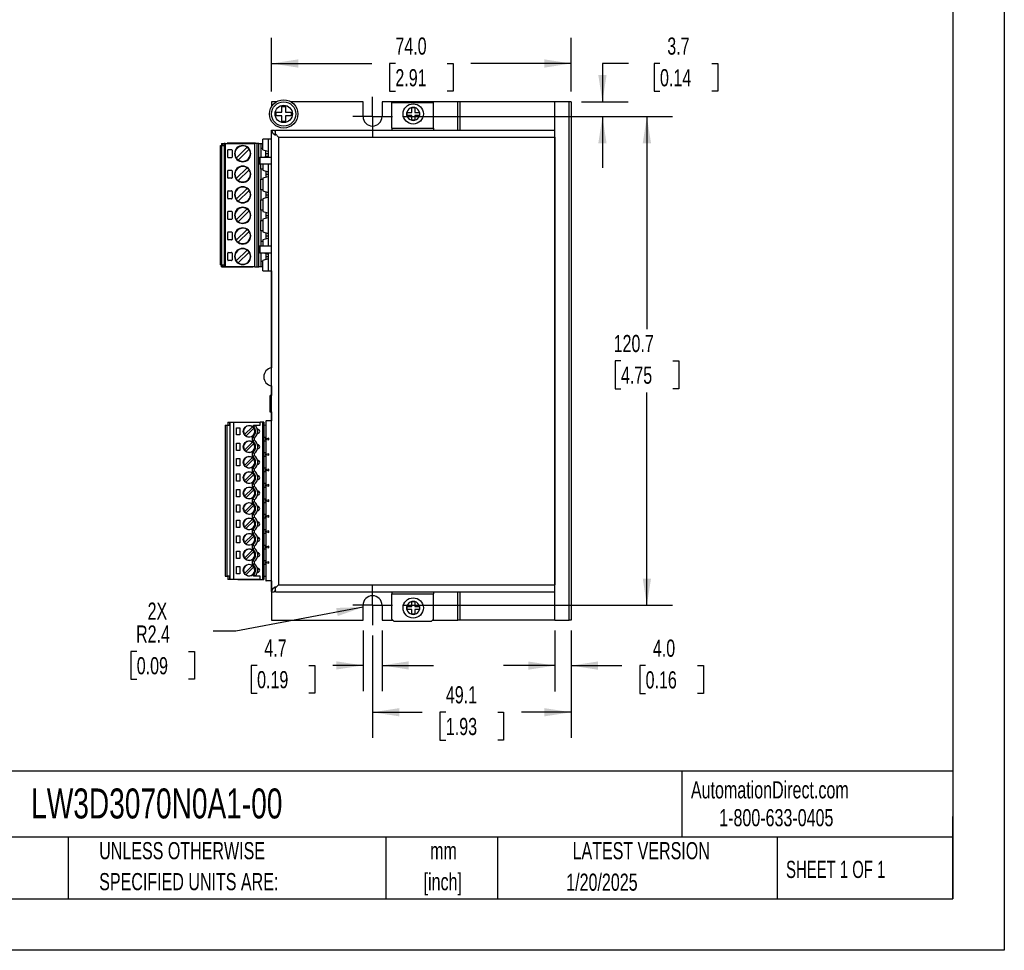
# Model space of a CAD drawing. Header units: millimetres. Extents: x 0 to 559, y 0 to 432.
# Tile 10 of 18: x 316 to 559, y 0 to 230. Entities that reach past the tile are written whole.
import ezdxf

# ---------------------------------------------------------------- set-up
doc = ezdxf.new("R2010")
doc.units = ezdxf.units.MM
doc.header["$LTSCALE"] = 2
doc.linetypes.add('CENTERX2', pattern=[20.32, 12.7, -2.54, 2.54, -2.54])
doc.layers.add('CENTER', color=40, linetype='CENTERX2')
doc.layers.add('DIMENSIONS', color=140, linetype='Continuous', lineweight=25)
doc.layers.add('TEXT', color=140, linetype='Continuous', lineweight=25)
doc.styles.add('SLDTEXTSTYLE0', font='TXT', dxfattribs={"width": 0.7})
doc.styles.add('SLDTEXTSTYLE1', font='TXT', dxfattribs={"width": 0.65})
doc.dimstyles.new('SLDDIMSTYLE0', dxfattribs={"dimtxt": 4.316016, "dimasz": 6.604, "dimexe": 0, "dimexo": 0.0625, "dimgap": 1.079004, "dimtad": 0, "dimtih": 1, "dimtoh": 1, "dimrnd": 1e-09, "dimzin": 4, "dimdsep": 46, "dimtxsty": 'SLDTEXTSTYLE0', "dimsah": 1, "dimcen": 0.09, "dimadec": 0, "dimazin": 1, "dimtfac": 1, "dimtmove": 0, "dimatfit": 0, "dimfxl": 0, "dimfrac": 2, "dimtolj": 1, "dimtzin": 12, "dimarcsym": 0})
doc.dimstyles.new('SLDDIMSTYLE1', dxfattribs={"dimtxt": 4.316016, "dimasz": 6.604, "dimexe": 0, "dimexo": 0.0625, "dimgap": 1.079004, "dimtad": 0, "dimtih": 1, "dimtoh": 1, "dimrnd": 1e-09, "dimzin": 12, "dimdsep": 46, "dimtxsty": 'SLDTEXTSTYLE0', "dimsah": 1, "dimcen": 0.09, "dimadec": 0, "dimazin": 3, "dimtfac": 1, "dimtmove": 0, "dimatfit": 0, "dimfxl": 0, "dimfrac": 2, "dimtolj": 1, "dimtzin": 12, "dimarcsym": 0})
doc.dimstyles.new('SLDDIMSTYLE2', dxfattribs={"dimtxt": 4.316016, "dimasz": 6.604, "dimexe": 0, "dimexo": 0.0625, "dimgap": 1.079004, "dimtad": 0, "dimtih": 1, "dimtoh": 1, "dimrnd": 1e-09, "dimzin": 12, "dimdsep": 46, "dimtxsty": 'SLDTEXTSTYLE0', "dimsah": 1, "dimcen": 0.09, "dimadec": 0, "dimazin": 3, "dimtfac": 1, "dimtofl": 0, "dimtmove": 0, "dimatfit": 3, "dimfxl": 0, "dimfrac": 2, "dimtolj": 1, "dimtzin": 12, "dimarcsym": 0})
doc.dimstyles.new('SLDDIMSTYLE3', dxfattribs={"dimtxt": 4.316016, "dimasz": 6.604, "dimexe": 0, "dimexo": 0.0625, "dimgap": 1.079004, "dimtad": 0, "dimtih": 1, "dimtoh": 1, "dimrnd": 1e-09, "dimzin": 12, "dimdsep": 46, "dimtxsty": 'SLDTEXTSTYLE0', "dimsah": 1, "dimcen": 0, "dimadec": 0, "dimazin": 3, "dimtfac": 1, "dimtofl": 0, "dimtmove": 0, "dimatfit": 3, "dimfxl": 0, "dimfrac": 2, "dimtolj": 1, "dimtzin": 12, "dimarcsym": 0})
doc.dimstyles.new('SLDDIMSTYLE4', dxfattribs={"dimtxt": 4.316016, "dimasz": 6.604, "dimexe": 0, "dimexo": 0.0625, "dimgap": 1.079004, "dimtad": 0, "dimtih": 1, "dimtoh": 1, "dimrnd": 1e-09, "dimzin": 4, "dimdsep": 46, "dimtxsty": 'SLDTEXTSTYLE0', "dimsah": 1, "dimcen": 0.09, "dimadec": 0, "dimazin": 1, "dimtfac": 1, "dimtofl": 0, "dimtmove": 0, "dimatfit": 3, "dimfxl": 0, "dimfrac": 2, "dimtolj": 1, "dimtzin": 12, "dimarcsym": 0})

# ---------------------------------------------------------------- blocks, each defined once
blk = doc.blocks.new('SW_NOTE_0_1')
at = {"layer": 'TEXT', "color": 0, "linetype": 'CENTERX2', "lineweight": 18, "char_height": 4.233, "attachment_point": 2, "style": 'SLDTEXTSTYLE0'}
for s, insert in [('mm', (5.69, 5.46)), ('[inch]', (5.52, -2.19))]:
    blk.add_mtext(s, dxfattribs=dict(at, insert=insert))
blk = doc.blocks.new('SW_NOTE_0_2')
at = {"layer": 'TEXT', "color": 0, "linetype": 'CENTERX2', "lineweight": 18, "char_height": 4.2333, "attachment_point": 1, "style": 'SLDTEXTSTYLE0'}
for s, insert in [('UNLESS OTHERWISE', (0, 5.46)), ('SPECIFIED UNITS ARE:', (0, -2.19))]:
    blk.add_mtext(s, dxfattribs=dict(at, insert=insert))
blk = doc.blocks.new('_D_8')
at = {"layer": 'DIMENSIONS'}
for p, q in [((400.43, 84.77), (368.97, 78.86)), ((368.97, 78.86), (363.38, 78.86)), ((344.49, 73.81), (343.04, 73.81)), ((343.04, 73.81), (343.04, 66.95)), ((357.31, 73.81), (358.76, 73.81)), ((358.76, 73.81), (358.76, 66.95)), ((343.04, 66.95), (344.49, 66.95)), ((358.76, 66.95), (357.31, 66.95))]:
    blk.add_line(p, q, dxfattribs=at)
blk.add_solid([(400.43, 84.77), (393.75, 84.55), (394.13, 82.55)], dxfattribs=at)
at = {"layer": 'DIMENSIONS', "char_height": 4.233, "attachment_point": 1, "style": 'SLDTEXTSTYLE0'}
for s, insert in [('2X', (347.17, 85.88)), ('R2.4', (344.32, 80.23)), ('0.09', (344.49, 72.4))]:
    blk.add_mtext(s, dxfattribs=dict(at, insert=insert))
blk = doc.blocks.new('_D_9')
at = {"layer": 'DIMENSIONS'}
for p, q in [((451.79, 79.02), (451.79, 52.44)), ((402.74, 77.78), (402.74, 52.44)), ((402.74, 58.79), (415, 58.79)), ((420.85, 58.79), (419.4, 58.79)), ((419.4, 58.79), (419.4, 51.93)), ((433.68, 58.79), (435.13, 58.79)), ((435.13, 58.79), (435.13, 51.93)), ((451.79, 58.79), (439.53, 58.79)), ((419.4, 51.93), (420.85, 51.93)), ((435.13, 51.93), (433.68, 51.93))]:
    blk.add_line(p, q, dxfattribs=at)
for points in [[(402.74, 58.79), (409.35, 57.78), (409.35, 59.81)], [(451.79, 58.79), (445.19, 59.81), (445.19, 57.78)]]:
    blk.add_solid(points, dxfattribs=at)
at = {"layer": 'DIMENSIONS', "char_height": 4.233, "attachment_point": 1, "style": 'SLDTEXTSTYLE0'}
for s, insert in [('49.1', (420.85, 65.22)), ('1.93', (420.85, 57.39))]:
    blk.add_mtext(s, dxfattribs=dict(at, insert=insert))
blk = doc.blocks.new('_D_10')
at = {"layer": 'DIMENSIONS'}
for p, q in [((465.97, 219.01), (459.53, 219.01)), ((459.53, 219.01), (459.53, 209.56)), ((473.75, 219.01), (472.3, 219.01)), ((472.3, 219.01), (472.3, 212.15)), ((486.58, 219.01), (488.03, 219.01)), ((488.03, 219.01), (488.03, 212.15)), ((472.3, 212.15), (473.75, 212.15)), ((488.03, 212.15), (486.58, 212.15)), ((454.33, 209.56), (465.88, 209.56)), ((410.17, 205.91), (465.88, 205.91)), ((459.53, 205.91), (459.53, 193.21))]:
    blk.add_line(p, q, dxfattribs=at)
for points in [[(459.53, 209.56), (460.55, 216.16), (458.51, 216.16)], [(459.53, 205.91), (458.51, 199.3), (460.55, 199.3)]]:
    blk.add_solid(points, dxfattribs=at)
at = {"layer": 'DIMENSIONS', "char_height": 4.233, "attachment_point": 1, "style": 'SLDTEXTSTYLE0'}
for s, insert in [('3.7', (475.55, 225.43)), ('0.14', (473.75, 217.61))]:
    blk.add_mtext(s, dxfattribs=dict(at, insert=insert))
blk = doc.blocks.new('_D_11')
at = {"layer": 'DIMENSIONS'}
for p, q in [((377.79, 212.1), (377.79, 225.36)), ((451.79, 212.1), (451.79, 225.36)), ((377.79, 219.01), (402.53, 219.01)), ((408.38, 219.01), (406.93, 219.01)), ((406.93, 219.01), (406.93, 212.15)), ((421.2, 219.01), (422.65, 219.01)), ((422.65, 219.01), (422.65, 212.15)), ((451.79, 219.01), (427.05, 219.01)), ((406.93, 212.15), (408.38, 212.15)), ((422.65, 212.15), (421.2, 212.15))]:
    blk.add_line(p, q, dxfattribs=at)
for points in [[(377.79, 219.01), (384.4, 217.99), (384.4, 220.03)], [(451.79, 219.01), (445.19, 220.03), (445.19, 217.99)]]:
    blk.add_solid(points, dxfattribs=at)
at = {"layer": 'DIMENSIONS', "char_height": 4.233, "attachment_point": 1, "style": 'SLDTEXTSTYLE0'}
for s, insert in [('74.0', (408.38, 225.43)), ('2.91', (408.38, 217.61))]:
    blk.add_mtext(s, dxfattribs=dict(at, insert=insert))
blk = doc.blocks.new('_D_12')
at = {"layer": 'DIMENSIONS'}
for p, q in [((410.17, 205.91), (476.86, 205.91)), ((470.51, 205.91), (470.51, 153.38)), ((464.1, 145.56), (462.65, 145.56)), ((462.65, 145.56), (462.65, 138.7)), ((476.92, 145.56), (478.37, 145.56)), ((478.37, 145.56), (478.37, 138.7)), ((462.65, 138.7), (464.1, 138.7)), ((478.37, 138.7), (476.92, 138.7)), ((470.51, 85.21), (470.51, 137.73)), ((410.17, 85.21), (476.86, 85.21))]:
    blk.add_line(p, q, dxfattribs=at)
for points in [[(470.51, 205.91), (469.49, 199.3), (471.53, 199.3)], [(470.51, 85.21), (471.53, 91.81), (469.49, 91.81)]]:
    blk.add_solid(points, dxfattribs=at)
at = {"layer": 'DIMENSIONS', "char_height": 4.233, "attachment_point": 1, "style": 'SLDTEXTSTYLE0'}
for s, insert in [('120.7', (462.3, 151.98)), ('4.75', (464.1, 144.15))]:
    blk.add_mtext(s, dxfattribs=dict(at, insert=insert))
blk = doc.blocks.new('_D_13')
at = {"layer": 'DIMENSIONS'}
for p, q in [((400.39, 79.02), (400.39, 64.01)), ((405.09, 79.02), (405.09, 64.01)), ((374.22, 70.36), (372.77, 70.36)), ((372.77, 70.36), (372.77, 63.5)), ((387.04, 70.36), (388.49, 70.36)), ((388.49, 70.36), (388.49, 63.5)), ((400.39, 70.36), (392.89, 70.36)), ((405.09, 70.36), (417.79, 70.36)), ((372.77, 63.5), (374.22, 63.5)), ((388.49, 63.5), (387.04, 63.5))]:
    blk.add_line(p, q, dxfattribs=at)
for points in [[(400.39, 70.36), (393.79, 71.37), (393.79, 69.34)], [(405.09, 70.36), (411.7, 69.34), (411.7, 71.37)]]:
    blk.add_solid(points, dxfattribs=at)
at = {"layer": 'DIMENSIONS', "char_height": 4.233, "attachment_point": 1, "style": 'SLDTEXTSTYLE0'}
for s, insert in [('4.7', (376.01, 76.78)), ('0.19', (374.22, 68.96))]:
    blk.add_mtext(s, dxfattribs=dict(at, insert=insert))
blk = doc.blocks.new('_D_14')
at = {"layer": 'DIMENSIONS'}
for p, q in [((447.79, 79.02), (447.79, 63.96)), ((451.79, 79.02), (451.79, 63.96)), ((447.79, 70.31), (435.09, 70.31)), ((451.79, 70.31), (464.34, 70.31)), ((470.19, 70.31), (468.74, 70.31)), ((468.74, 70.31), (468.74, 63.45)), ((483.02, 70.31), (484.47, 70.31)), ((484.47, 70.31), (484.47, 63.45)), ((468.74, 63.45), (470.19, 63.45)), ((484.47, 63.45), (483.02, 63.45))]:
    blk.add_line(p, q, dxfattribs=at)
for points in [[(447.79, 70.31), (441.19, 71.33), (441.19, 69.3)], [(451.79, 70.31), (458.4, 69.3), (458.4, 71.33)]]:
    blk.add_solid(points, dxfattribs=at)
at = {"layer": 'DIMENSIONS', "char_height": 4.233, "attachment_point": 1, "style": 'SLDTEXTSTYLE0'}
for s, insert in [('4.0', (471.99, 76.74)), ('0.16', (470.19, 68.91))]:
    blk.add_mtext(s, dxfattribs=dict(at, insert=insert))
blk = doc.blocks.new('SW_CENTERMARKSYMBOL_2')
at = {"layer": 'CENTER', "color": 0}
for p, q in [((0, 2.54), (0, 4.89)), ((0, 0), (0, 2.54)), ((-2.54, 0), (-4.89, 0)), ((0, 0), (-2.54, 0)), ((0, 0), (0, -2.54)), ((0, 0), (2.54, 0)), ((2.54, 0), (4.89, 0)), ((0, -2.54), (0, -4.89))]:
    blk.add_line(p, q, dxfattribs=at)
blk = doc.blocks.new('SW_CENTERMARKSYMBOL_3')
at = {"layer": 'CENTER', "color": 0}
for p, q in [((0, 2.54), (0, 4.89)), ((0, 0), (0, 2.54)), ((-2.54, 0), (-4.89, 0)), ((0, 0), (-2.54, 0)), ((0, 0), (0, -2.54)), ((0, 0), (2.54, 0)), ((2.54, 0), (4.89, 0)), ((0, -2.54), (0, -4.89))]:
    blk.add_line(p, q, dxfattribs=at)

msp = doc.modelspace()

# ---------------------------------------------------------------- linework, layer by layer
at = {"color": 7, "linetype": 'Continuous'}
for p, q in [((558.805, 431.805), (558.805, 0.005)), ((558.805, 0.005), (0.005, 0.005))]:
    msp.add_line(p, q, dxfattribs=at)
for p, q in [((377.791, 209.555), (377.791, 208.358)), ((378.988, 209.555), (377.791, 209.555)), ((400.391, 209.555), (382.594, 209.555)), ((400.391, 205.905), (400.391, 209.555)), ((405.091, 209.555), (405.091, 205.905)), ((423.791, 209.555), (405.091, 209.555)), ((407.491, 209.355), (417.79, 209.355)), ((407.491, 203.055), (407.491, 209.355)), ((417.79, 203.055), (417.79, 209.355)), ((423.791, 202.555), (423.791, 209.555)), ((424.291, 209.555), (423.791, 209.555)), ((424.291, 209.555), (424.291, 202.555)), ((447.791, 209.555), (424.291, 209.555)), ((447.791, 81.555), (447.791, 209.555)), ((451.291, 209.555), (447.791, 209.555)), ((451.291, 81.555), (451.291, 209.555)), ((451.791, 209.555), (451.291, 209.555)), ((451.791, 209.555), (451.791, 81.555)), ((378.916, 207.006), (380.341, 207.006)), ((378.916, 206.105), (378.916, 207.006)), ((380.341, 208.43), (380.791, 208.43)), ((380.341, 207.006), (380.341, 208.43)), ((380.791, 208.43), (381.241, 208.43)), ((381.241, 208.43), (381.241, 207.006)), ((381.241, 207.006), (382.666, 207.006)), ((382.666, 207.006), (382.666, 206.105)), ((411.229, 206.925), (411.229, 206.931)), ((411.229, 206.931), (411.23, 206.931)), ((411.229, 206.186), (411.229, 206.925)), ((411.23, 206.931), (412.416, 206.931)), ((412.416, 208.118), (412.422, 208.118)), ((412.416, 208.117), (412.416, 208.118)), ((412.416, 206.931), (412.416, 208.117)), ((412.422, 208.118), (413.16, 208.118)), ((413.16, 208.118), (413.166, 208.118)), ((413.166, 208.118), (413.166, 208.117)), ((413.166, 208.117), (413.166, 206.931)), ((413.166, 206.931), (414.352, 206.931)), ((414.352, 206.931), (414.354, 206.931)), ((414.354, 206.931), (414.354, 206.925)), ((414.354, 206.925), (414.354, 206.186)), ((380.341, 206.105), (378.916, 206.105)), ((380.341, 204.68), (380.341, 206.105)), ((380.791, 204.68), (380.341, 204.68)), ((381.241, 204.68), (380.791, 204.68)), ((382.666, 206.105), (381.241, 206.105)), ((381.241, 206.105), (381.241, 204.68)), ((411.229, 206.183), (411.229, 206.186)), ((411.229, 206.18), (411.229, 206.183)), ((411.23, 206.18), (411.229, 206.18)), ((412.416, 206.18), (411.23, 206.18)), ((412.416, 204.994), (412.416, 206.18)), ((412.416, 204.993), (412.416, 204.994)), ((412.418, 204.993), (412.416, 204.993)), ((412.422, 204.993), (412.418, 204.993)), ((413.16, 204.993), (412.422, 204.993)), ((413.166, 204.993), (413.16, 204.993)), ((414.352, 206.18), (413.166, 206.18)), ((413.166, 206.18), (413.166, 204.994)), ((413.166, 204.994), (413.166, 204.993)), ((414.354, 206.18), (414.352, 206.18)), ((414.354, 206.186), (414.354, 206.18)), ((377.792, 202.555), (378.491, 202.555)), ((377.792, 202.555), (377.792, 202.528)), ((377.792, 88.583), (377.792, 202.528)), ((378.741, 202.555), (447.791, 202.555)), ((378.741, 201.605), (378.741, 202.555)), ((407.491, 203.055), (407.491, 202.555)), ((407.491, 203.055), (417.79, 203.055)), ((417.79, 203.055), (417.79, 202.555)), ((447.791, 200.855), (447.791, 202.555)), ((375.641, 197.72), (375.641, 200.285)), ((377.015, 200.285), (375.641, 200.285)), ((377.015, 195.8), (377.015, 200.285)), ((377.792, 200.285), (377.015, 200.285)), ((379.491, 200.855), (378.741, 201.605)), ((378.741, 201.605), (378.741, 201.35)), ((379.491, 200.855), (447.791, 200.855)), ((379.491, 200.855), (379.491, 90.255)), ((447.791, 200.855), (447.791, 90.255)), ((365.163, 169.295), (365.163, 198.795)), ((365.163, 198.795), (365.363, 198.795)), ((365.363, 169.295), (365.363, 198.795)), ((365.463, 198.795), (365.363, 198.795)), ((365.393, 199.285), (365.393, 198.795)), ((365.393, 199.285), (365.591, 199.285)), ((365.463, 198.795), (365.463, 169.295)), ((365.463, 198.795), (366.093, 198.795)), ((365.591, 199.285), (365.593, 199.285)), ((365.593, 199.285), (365.593, 198.795)), ((365.593, 199.285), (365.663, 199.285)), ((365.663, 199.285), (365.663, 198.795)), ((365.663, 199.285), (366.093, 199.285)), ((366.093, 199.285), (366.093, 168.805)), ((366.117, 199.285), (366.093, 199.285)), ((366.117, 199.285), (366.117, 168.805)), ((366.317, 199.285), (366.117, 199.285)), ((366.317, 199.285), (366.317, 168.805)), ((366.317, 199.285), (373.641, 199.285)), ((366.868, 199.285), (366.868, 199.315)), ((367.368, 199.315), (366.868, 199.315)), ((366.963, 195.895), (366.963, 197.595)), ((367.113, 197.745), (367.913, 197.745)), ((367.368, 199.285), (367.368, 199.315)), ((373.353, 199.315), (367.368, 199.315)), ((368.063, 197.596), (368.063, 195.895)), ((371.744, 198.321), (369.088, 195.665)), ((369.583, 195.17), (372.239, 197.826)), ((373.353, 199.285), (373.353, 199.315)), ((373.853, 199.315), (373.353, 199.315)), ((373.641, 168.805), (373.641, 199.285)), ((374.24, 199.285), (373.641, 199.285)), ((373.853, 199.285), (373.853, 199.315)), ((374.24, 168.805), (374.24, 199.285)), ((374.263, 199.285), (374.24, 199.285)), ((374.263, 198.71), (374.263, 199.285)), ((374.633, 199.285), (374.263, 199.285)), ((374.263, 169.38), (374.263, 198.71)), ((374.633, 195.8), (374.633, 199.285)), ((374.633, 199.285), (375.133, 199.285)), ((375.133, 199.285), (375.133, 198)), ((375.133, 199.285), (375.641, 199.285)), ((375.133, 198), (375.133, 195.8)), ((375.641, 198), (375.133, 198)), ((375.641, 197.72), (376.941, 197.35)), ((376.382, 195.981), (376.382, 197.51)), ((376.941, 197.35), (376.941, 196.14)), ((367.913, 195.745), (367.113, 195.745)), ((374.633, 194.975), (374.633, 195.021)), ((374.633, 194.93), (374.633, 194.975)), ((374.633, 194.2), (374.633, 194.93)), ((374.634, 195.8), (374.634, 195.021)), ((374.635, 195.8), (374.634, 195.8)), ((374.635, 195.021), (374.635, 195.8)), ((374.635, 195.8), (374.864, 195.8)), ((374.635, 194.2), (374.635, 195.8)), ((374.635, 194.975), (374.635, 195.021)), ((374.635, 194.93), (374.635, 194.975)), ((374.635, 194.2), (374.635, 194.93)), ((374.864, 195.8), (374.868, 195.8)), ((374.868, 195.8), (374.868, 194.2)), ((377.792, 195.8), (374.868, 195.8)), ((376.941, 196.14), (375.746, 195.8)), ((376.382, 196.745), (376.941, 196.745)), ((366.963, 190.815), (366.963, 192.516)), ((367.113, 192.665), (367.913, 192.665)), ((368.063, 192.515), (368.063, 190.815)), ((371.744, 193.241), (369.088, 190.585)), ((369.583, 190.09), (372.239, 192.746)), ((374.633, 173.88), (374.633, 194.2)), ((374.634, 194.2), (374.635, 194.2)), ((374.635, 194.2), (374.868, 194.2)), ((374.868, 194.2), (377.792, 194.2)), ((375.133, 192.92), (375.133, 194.2)), ((375.133, 192.92), (375.133, 190.41)), ((375.641, 192.92), (375.133, 192.92)), ((375.641, 194.2), (375.641, 192.64)), ((375.641, 192.64), (376.941, 192.27)), ((376.382, 192.43), (376.382, 190.901)), ((376.941, 192.27), (376.941, 191.06)), ((377.015, 173.88), (377.015, 194.2)), ((367.913, 190.665), (367.113, 190.665)), ((375.133, 187.84), (375.133, 190.41)), ((375.133, 190.41), (375.641, 190.41)), ((376.941, 191.06), (375.641, 190.69)), ((375.641, 190.69), (375.641, 187.56)), ((376.382, 191.665), (376.941, 191.665)), ((366.963, 185.735), (366.963, 187.436)), ((367.113, 187.585), (367.913, 187.585)), ((368.063, 187.435), (368.063, 185.735)), ((371.744, 188.161), (369.088, 185.505)), ((369.583, 185.01), (372.239, 187.666)), ((375.133, 187.84), (375.133, 185.33)), ((375.641, 187.84), (375.133, 187.84)), ((375.641, 187.56), (376.941, 187.19)), ((376.382, 187.35), (376.382, 185.821)), ((367.913, 185.585), (367.113, 185.585)), ((375.133, 182.76), (375.133, 185.33)), ((375.133, 185.33), (375.641, 185.33)), ((376.941, 185.98), (375.641, 185.61)), ((375.641, 185.61), (375.641, 182.48)), ((376.382, 186.585), (376.941, 186.585)), ((376.941, 187.19), (376.941, 185.98)), ((367.113, 182.505), (367.913, 182.505)), ((371.744, 183.081), (369.088, 180.425)), ((369.583, 179.93), (372.239, 182.586)), ((375.133, 182.76), (375.133, 180.25)), ((375.641, 182.76), (375.133, 182.76)), ((375.641, 182.48), (376.941, 182.11)), ((366.963, 180.655), (366.963, 182.356)), ((367.913, 180.505), (367.113, 180.505)), ((368.063, 182.355), (368.063, 180.655)), ((375.133, 177.68), (375.133, 180.25)), ((375.133, 180.25), (375.641, 180.25)), ((376.941, 180.9), (375.641, 180.53)), ((375.641, 180.53), (375.641, 177.4)), ((376.382, 182.27), (376.382, 180.741)), ((376.382, 181.505), (376.941, 181.505)), ((376.941, 182.11), (376.941, 180.9)), ((371.744, 178.001), (369.088, 175.345)), ((375.133, 177.68), (375.133, 175.17)), ((375.641, 177.68), (375.133, 177.68)), ((366.963, 175.575), (366.963, 177.276)), ((367.113, 177.425), (367.913, 177.425)), ((367.913, 175.425), (367.113, 175.425)), ((368.063, 177.275), (368.063, 175.575)), ((369.583, 174.85), (372.239, 177.506)), ((375.133, 175.17), (375.133, 173.88)), ((375.133, 175.17), (375.641, 175.17)), ((375.641, 177.4), (376.941, 177.03)), ((376.941, 175.82), (375.641, 175.45)), ((375.641, 175.45), (375.641, 173.88)), ((376.382, 177.19), (376.382, 175.661)), ((376.382, 176.425), (376.941, 176.425)), ((376.941, 177.03), (376.941, 175.82)), ((371.744, 172.921), (369.088, 170.265)), ((374.633, 173.055), (374.633, 173.101)), ((374.633, 173.01), (374.633, 173.055)), ((374.633, 172.28), (374.633, 173.01)), ((374.634, 173.88), (374.634, 173.101)), ((374.635, 173.88), (374.634, 173.88)), ((374.635, 173.101), (374.635, 173.88)), ((374.868, 173.88), (374.635, 173.88)), ((374.635, 172.28), (374.635, 173.88)), ((374.635, 173.055), (374.635, 173.101)), ((374.635, 173.01), (374.635, 173.055)), ((374.635, 172.28), (374.635, 173.01)), ((374.868, 173.88), (374.868, 172.28)), ((377.792, 173.88), (374.868, 173.88)), ((366.963, 170.495), (366.963, 172.196)), ((367.113, 172.345), (367.913, 172.345)), ((367.913, 170.345), (367.113, 170.345)), ((368.063, 172.195), (368.063, 170.495)), ((369.583, 169.77), (372.239, 172.426)), ((374.633, 168.805), (374.633, 172.28)), ((374.634, 172.28), (374.635, 172.28)), ((374.864, 172.28), (374.635, 172.28)), ((374.868, 172.28), (374.864, 172.28)), ((374.868, 172.28), (377.792, 172.28)), ((375.133, 172.28), (375.133, 170.09)), ((376.941, 170.74), (375.641, 170.37)), ((375.641, 167.805), (375.641, 170.37)), ((375.782, 172.28), (376.941, 171.95)), ((376.382, 172.11), (376.382, 170.581)), ((376.382, 171.345), (376.941, 171.345)), ((376.941, 171.95), (376.941, 170.74)), ((377.015, 167.805), (377.015, 172.28)), ((365.163, 169.295), (365.363, 169.295)), ((365.363, 169.295), (365.463, 169.295)), ((365.393, 168.805), (365.393, 169.295)), ((365.592, 168.805), (365.393, 168.805)), ((365.393, 168.805), (365.393, 168.775)), ((365.393, 168.775), (365.893, 168.775)), ((365.463, 169.295), (366.093, 169.295)), ((365.593, 168.805), (365.592, 168.805)), ((365.593, 168.805), (365.593, 169.295)), ((365.663, 168.805), (365.593, 168.805)), ((365.663, 169.295), (365.663, 168.805)), ((366.093, 168.805), (365.663, 168.805)), ((365.893, 168.805), (365.893, 168.775)), ((365.893, 168.775), (367.093, 168.775)), ((366.093, 168.805), (366.117, 168.805)), ((366.117, 168.805), (366.317, 168.805)), ((373.641, 168.805), (366.317, 168.805)), ((367.093, 168.805), (367.093, 168.775)), ((367.093, 168.775), (367.593, 168.775)), ((367.593, 168.805), (367.593, 168.775)), ((367.593, 168.775), (373.193, 168.775)), ((373.193, 168.805), (373.193, 168.775)), ((373.693, 168.775), (373.193, 168.775)), ((373.641, 168.805), (374.24, 168.805)), ((373.693, 168.775), (373.693, 168.805)), ((373.693, 168.775), (373.733, 168.775)), ((373.733, 168.805), (373.733, 168.775)), ((373.733, 168.775), (374.233, 168.775)), ((374.233, 168.805), (374.233, 168.775)), ((374.24, 168.805), (374.263, 168.805)), ((374.263, 168.805), (374.263, 169.38)), ((374.263, 168.805), (374.633, 168.805)), ((375.133, 168.805), (374.633, 168.805)), ((375.133, 170.09), (375.133, 168.805)), ((375.641, 170.09), (375.133, 170.09)), ((375.641, 168.805), (375.133, 168.805)), ((375.641, 167.805), (377.015, 167.805)), ((377.015, 167.805), (377.792, 167.805)), ((377.791, 167.805), (377.791, 143.89)), ((377.791, 139.385), (377.791, 137.023)), ((377.792, 137.023), (377.455, 137.023)), ((377.455, 133.023), (377.455, 137.023)), ((377.408, 133.023), (377.792, 133.023)), ((377.791, 133.023), (377.791, 130.765)), ((366.363, 129.665), (366.363, 92.425)), ((366.363, 129.665), (366.863, 129.665)), ((366.863, 129.665), (367.463, 129.665)), ((366.863, 92.425), (366.863, 129.665)), ((366.963, 130.465), (366.963, 129.665)), ((366.963, 130.465), (367.463, 130.465)), ((367.463, 129.665), (367.463, 130.465)), ((367.463, 130.465), (367.563, 130.465)), ((367.563, 91.575), (367.563, 130.465)), ((367.563, 130.465), (368.363, 130.465)), ((368.363, 130.465), (368.363, 91.575)), ((368.363, 130.465), (374.963, 130.465)), ((369.163, 129.065), (369.963, 129.065)), ((369.163, 127.265), (369.163, 129.065)), ((369.963, 129.065), (369.963, 127.265)), ((371.112, 127.368), (373.06, 129.316)), ((373.414, 128.963), (371.466, 127.015)), ((373.372, 129.665), (374.963, 129.665)), ((373.372, 129.319), (373.372, 129.665)), ((373.872, 129.515), (373.872, 129.665)), ((374.963, 129.665), (374.963, 130.465)), ((375.563, 130.465), (374.963, 130.465)), ((375.563, 130.465), (375.563, 91.575)), ((375.863, 130.465), (375.563, 130.465)), ((375.863, 130.465), (375.863, 91.575)), ((376.371, 129.647), (375.863, 129.653)), ((376.371, 130.765), (376.371, 126.46)), ((376.371, 130.765), (376.471, 130.765)), ((376.471, 126.46), (376.471, 130.765)), ((377.791, 130.765), (376.471, 130.765)), ((369.963, 127.265), (369.163, 127.265)), ((373.063, 125.741), (373.063, 126.78)), ((373.563, 126.005), (373.563, 126.516)), ((374.303, 128.665), (374.363, 128.665)), ((374.363, 127.665), (374.303, 127.665)), ((374.363, 128.165), (374.363, 128.665)), ((374.363, 127.665), (374.363, 128.165)), ((376.371, 126.684), (375.863, 126.677)), ((369.163, 125.255), (369.963, 125.255)), ((369.163, 123.455), (369.163, 125.255)), ((369.963, 125.255), (369.963, 123.455)), ((371.112, 123.558), (373.06, 125.506)), ((373.414, 125.153), (371.466, 123.205)), ((374.303, 124.855), (374.363, 124.855)), ((374.363, 124.855), (374.363, 124.355)), ((374.363, 123.855), (374.363, 124.355)), ((375.863, 125.843), (376.371, 125.837)), ((377.121, 126.461), (376.371, 126.26)), ((376.371, 126.26), (376.371, 126.46)), ((376.471, 126.46), (376.371, 126.46)), ((376.371, 126.06), (376.371, 126.26)), ((376.371, 126.26), (377.121, 126.06)), ((376.371, 126.06), (376.471, 126.06)), ((376.371, 126.06), (376.371, 122.65)), ((376.471, 122.65), (376.471, 126.06)), ((377.121, 126.06), (377.121, 126.461)), ((369.963, 123.455), (369.163, 123.455)), ((371.112, 119.748), (373.06, 121.696)), ((373.063, 121.931), (373.063, 122.97)), ((373.563, 122.195), (373.563, 122.706)), ((374.363, 123.855), (374.303, 123.855)), ((376.371, 122.874), (375.863, 122.867)), ((375.863, 122.033), (376.371, 122.027)), ((377.121, 122.651), (376.371, 122.45)), ((376.371, 122.45), (376.371, 122.65)), ((376.471, 122.65), (376.371, 122.65)), ((376.371, 122.451), (377.121, 122.25)), ((376.371, 122.25), (376.371, 122.45)), ((376.371, 122.25), (376.471, 122.25)), ((376.371, 122.25), (376.371, 118.84)), ((376.471, 118.84), (376.471, 122.25)), ((377.121, 122.25), (377.121, 122.651)), ((369.163, 121.445), (369.963, 121.445)), ((369.163, 119.645), (369.163, 121.445)), ((369.963, 119.645), (369.163, 119.645)), ((369.963, 121.445), (369.963, 119.645)), ((373.414, 121.343), (371.466, 119.395)), ((374.303, 121.045), (374.363, 121.045)), ((374.363, 120.045), (374.303, 120.045)), ((374.363, 121.045), (374.363, 120.545)), ((374.363, 120.045), (374.363, 120.545)), ((369.163, 117.635), (369.963, 117.635)), ((369.163, 115.835), (369.163, 117.635)), ((369.963, 117.635), (369.963, 115.835)), ((371.112, 115.938), (373.06, 117.886)), ((373.414, 117.533), (371.466, 115.585)), ((373.063, 118.121), (373.063, 119.16)), ((373.563, 118.385), (373.563, 118.896)), ((374.303, 117.235), (374.363, 117.235)), ((374.363, 117.235), (374.363, 116.735)), ((376.371, 119.064), (375.863, 119.057)), ((375.863, 118.223), (376.371, 118.217)), ((377.121, 118.841), (376.371, 118.64)), ((376.371, 118.64), (376.371, 118.84)), ((376.471, 118.84), (376.371, 118.84)), ((376.371, 118.641), (377.121, 118.44)), ((376.371, 118.44), (376.371, 118.64)), ((376.371, 118.44), (376.471, 118.44)), ((376.371, 118.44), (376.371, 115.03)), ((376.471, 115.03), (376.471, 118.44)), ((377.121, 118.44), (377.121, 118.841)), ((369.963, 115.835), (369.163, 115.835)), ((373.063, 114.311), (373.063, 115.35)), ((373.563, 114.575), (373.563, 115.086)), ((374.363, 116.235), (374.303, 116.235)), ((374.363, 116.235), (374.363, 116.735)), ((376.371, 115.254), (375.863, 115.247)), ((375.863, 114.413), (376.371, 114.407)), ((377.121, 115.031), (376.371, 114.83)), ((376.371, 114.83), (376.371, 115.03)), ((376.471, 115.03), (376.371, 115.03)), ((376.371, 114.831), (377.121, 114.63)), ((376.371, 114.63), (376.371, 114.83)), ((376.371, 114.63), (376.471, 114.63)), ((376.371, 114.63), (376.371, 111.22)), ((376.471, 111.22), (376.471, 114.63)), ((377.121, 114.63), (377.121, 115.031)), ((369.163, 113.825), (369.963, 113.825)), ((369.163, 112.025), (369.163, 113.825)), ((369.963, 112.025), (369.163, 112.025)), ((369.963, 113.825), (369.963, 112.025)), ((371.112, 112.128), (373.06, 114.076)), ((373.414, 113.723), (371.466, 111.775)), ((374.303, 113.425), (374.363, 113.425)), ((374.363, 112.425), (374.303, 112.425)), ((374.363, 113.425), (374.363, 112.925)), ((374.363, 112.425), (374.363, 112.925)), ((369.163, 110.015), (369.963, 110.015)), ((369.163, 108.215), (369.163, 110.015)), ((369.963, 110.015), (369.963, 108.215)), ((371.112, 108.318), (373.06, 110.266)), ((373.414, 109.913), (371.466, 107.965)), ((373.063, 110.501), (373.063, 111.54)), ((373.563, 110.765), (373.563, 111.276)), ((374.303, 109.615), (374.363, 109.615)), ((374.363, 109.615), (374.363, 109.115)), ((376.371, 111.444), (375.863, 111.437)), ((375.863, 110.603), (376.371, 110.597)), ((377.121, 111.221), (376.371, 111.02)), ((376.371, 111.02), (376.371, 111.22)), ((376.471, 111.22), (376.371, 111.22)), ((376.371, 111.021), (377.121, 110.82)), ((376.371, 110.82), (376.371, 111.02)), ((376.371, 110.82), (376.471, 110.82)), ((376.371, 110.82), (376.371, 107.41)), ((376.471, 107.41), (376.471, 110.82)), ((377.121, 110.82), (377.121, 111.221)), ((369.963, 108.215), (369.163, 108.215)), ((373.063, 106.691), (373.063, 107.73)), ((373.563, 106.955), (373.563, 107.466)), ((374.363, 108.615), (374.303, 108.615)), ((374.363, 108.615), (374.363, 109.115)), ((376.371, 107.634), (375.863, 107.627)), ((377.121, 107.411), (376.371, 107.21)), ((376.371, 107.21), (376.371, 107.41)), ((376.471, 107.41), (376.371, 107.41)), ((376.371, 107.211), (377.121, 107.01)), ((376.371, 107.01), (376.371, 107.21)), ((377.121, 107.01), (377.121, 107.411)), ((369.163, 106.205), (369.963, 106.205)), ((369.163, 104.405), (369.163, 106.205)), ((369.963, 106.205), (369.963, 104.405)), ((371.112, 104.508), (373.06, 106.456)), ((373.414, 106.103), (371.466, 104.155)), ((374.303, 105.805), (374.363, 105.805)), ((374.363, 104.805), (374.303, 104.805)), ((374.363, 105.805), (374.363, 105.305)), ((374.363, 104.805), (374.363, 105.305)), ((375.863, 106.793), (376.371, 106.787)), ((376.371, 107.01), (376.471, 107.01)), ((376.371, 107.01), (376.371, 103.6)), ((376.471, 103.6), (376.471, 107.01)), ((369.963, 104.405), (369.163, 104.405)), ((369.163, 102.395), (369.963, 102.395)), ((369.163, 100.595), (369.163, 102.395)), ((369.963, 102.395), (369.963, 100.595)), ((371.112, 100.698), (373.06, 102.646)), ((373.414, 102.293), (371.466, 100.345)), ((373.063, 102.881), (373.063, 103.92)), ((373.563, 103.145), (373.563, 103.656)), ((376.371, 103.824), (375.863, 103.817)), ((375.863, 102.983), (376.371, 102.977)), ((377.121, 103.601), (376.371, 103.4)), ((376.371, 103.4), (376.371, 103.6)), ((376.471, 103.6), (376.371, 103.6)), ((376.371, 103.401), (377.121, 103.2)), ((376.371, 103.2), (376.371, 103.4)), ((376.371, 103.2), (376.471, 103.2)), ((376.371, 103.2), (376.371, 99.79)), ((376.471, 99.79), (376.471, 103.2)), ((377.121, 103.2), (377.121, 103.601)), ((369.963, 100.595), (369.163, 100.595)), ((373.063, 99.071), (373.063, 100.11)), ((373.563, 99.335), (373.563, 99.846)), ((374.303, 101.995), (374.363, 101.995)), ((374.363, 100.995), (374.303, 100.995)), ((374.363, 101.995), (374.363, 101.495)), ((374.363, 100.995), (374.363, 101.495)), ((376.371, 100.014), (375.863, 100.007)), ((377.121, 99.791), (376.371, 99.59)), ((376.371, 99.59), (376.371, 99.79)), ((376.471, 99.79), (376.371, 99.79)), ((377.121, 99.39), (377.121, 99.791)), ((369.163, 98.585), (369.963, 98.585)), ((369.163, 96.785), (369.163, 98.585)), ((369.963, 98.585), (369.963, 96.785)), ((371.112, 96.888), (373.06, 98.836)), ((373.414, 98.483), (371.466, 96.535)), ((374.303, 98.185), (374.363, 98.185)), ((374.363, 98.185), (374.363, 97.685)), ((374.363, 97.185), (374.363, 97.685)), ((375.863, 99.173), (376.371, 99.167)), ((376.371, 99.591), (377.121, 99.39)), ((376.371, 99.39), (376.371, 99.59)), ((376.371, 99.39), (376.471, 99.39)), ((376.371, 99.39), (376.371, 95.98)), ((376.471, 95.98), (376.471, 99.39)), ((369.963, 96.785), (369.163, 96.785)), ((371.112, 93.078), (373.06, 95.026)), ((373.063, 95.261), (373.063, 96.3)), ((373.563, 95.525), (373.563, 96.036)), ((374.363, 97.185), (374.303, 97.185)), ((376.371, 96.204), (375.863, 96.197)), ((375.863, 95.363), (376.371, 95.357)), ((377.121, 95.981), (376.371, 95.78)), ((376.371, 95.78), (376.371, 95.98)), ((376.471, 95.98), (376.371, 95.98)), ((376.371, 95.781), (377.121, 95.58)), ((376.371, 95.58), (376.371, 95.78)), ((376.371, 95.58), (376.471, 95.58)), ((376.371, 95.58), (376.371, 91.275)), ((376.471, 91.275), (376.471, 95.58)), ((377.121, 95.58), (377.121, 95.981)), ((369.163, 94.775), (369.963, 94.775)), ((369.163, 92.975), (369.163, 94.775)), ((369.963, 92.975), (369.163, 92.975)), ((369.963, 94.775), (369.963, 92.975)), ((373.414, 94.673), (371.466, 92.725)), ((373.372, 92.375), (373.372, 92.722)), ((373.872, 92.375), (373.872, 92.525)), ((374.303, 94.375), (374.363, 94.375)), ((374.363, 93.375), (374.303, 93.375)), ((374.363, 94.375), (374.363, 93.875)), ((374.363, 93.375), (374.363, 93.875)), ((366.363, 92.425), (366.863, 92.425)), ((367.463, 92.425), (366.863, 92.425)), ((366.963, 92.425), (366.963, 91.575)), ((367.463, 91.575), (366.963, 91.575)), ((367.463, 91.575), (367.463, 92.425)), ((367.563, 91.575), (367.463, 91.575)), ((368.363, 91.575), (367.563, 91.575)), ((374.963, 91.575), (368.363, 91.575)), ((369.463, 91.575), (369.463, 91.545)), ((369.463, 91.545), (369.963, 91.545)), ((369.963, 91.575), (369.963, 91.545)), ((369.963, 91.545), (373.963, 91.545)), ((374.963, 92.375), (373.372, 92.375)), ((373.963, 91.575), (373.963, 91.545)), ((373.963, 91.545), (374.463, 91.545)), ((374.463, 91.575), (374.463, 91.545)), ((374.463, 91.545), (374.863, 91.545)), ((374.863, 91.575), (374.863, 91.545)), ((374.863, 91.545), (375.363, 91.545)), ((374.963, 91.575), (374.963, 92.375)), ((374.963, 91.575), (375.563, 91.575)), ((375.363, 91.575), (375.363, 91.545)), ((375.563, 91.575), (375.863, 91.575)), ((375.863, 92.387), (376.371, 92.394)), ((376.371, 91.275), (376.471, 91.275)), ((377.791, 91.275), (376.471, 91.275)), ((377.791, 91.275), (377.791, 81.555)), ((378.741, 89.505), (379.491, 90.255)), ((379.491, 90.255), (447.791, 90.255)), ((447.791, 88.555), (447.791, 90.255)), ((377.792, 88.583), (377.792, 88.555)), ((377.792, 88.555), (378.491, 88.555)), ((378.741, 89.761), (378.741, 89.505)), ((378.741, 88.555), (378.741, 89.505)), ((378.741, 88.555), (447.791, 88.555)), ((407.491, 88.555), (407.491, 88.055)), ((407.491, 88.055), (417.79, 88.055)), ((407.491, 81.755), (407.491, 88.055)), ((417.79, 88.555), (417.79, 88.055)), ((417.79, 81.755), (417.79, 88.055)), ((423.791, 81.555), (423.791, 88.555)), ((424.291, 88.555), (424.291, 81.555)), ((400.391, 81.555), (400.391, 85.205)), ((405.091, 85.205), (405.091, 81.555)), ((412.416, 86.118), (412.422, 86.118)), ((412.416, 86.117), (412.416, 86.118)), ((412.416, 84.931), (412.416, 86.117)), ((412.422, 86.118), (413.16, 86.118)), ((413.16, 86.118), (413.166, 86.118)), ((413.166, 86.118), (413.166, 86.117)), ((413.166, 86.117), (413.166, 84.931)), ((411.229, 84.925), (411.229, 84.931)), ((411.229, 84.931), (411.23, 84.931)), ((411.229, 84.186), (411.229, 84.925)), ((411.229, 84.183), (411.229, 84.186)), ((411.229, 84.18), (411.229, 84.183)), ((411.23, 84.18), (411.229, 84.18)), ((411.23, 84.931), (412.416, 84.931)), ((412.416, 84.18), (411.23, 84.18)), ((412.416, 82.994), (412.416, 84.18)), ((412.416, 82.993), (412.416, 82.994)), ((412.418, 82.993), (412.416, 82.993)), ((412.422, 82.993), (412.418, 82.993)), ((413.16, 82.993), (412.422, 82.993)), ((413.166, 82.993), (413.16, 82.993)), ((413.166, 84.931), (414.352, 84.931)), ((414.352, 84.18), (413.166, 84.18)), ((413.166, 84.18), (413.166, 82.994)), ((413.166, 82.994), (413.166, 82.993)), ((414.352, 84.931), (414.354, 84.931)), ((414.354, 84.18), (414.352, 84.18)), ((414.354, 84.931), (414.354, 84.925)), ((414.354, 84.925), (414.354, 84.186)), ((414.354, 84.186), (414.354, 84.18)), ((377.791, 81.555), (400.391, 81.555)), ((405.091, 81.555), (407.691, 81.555)), ((407.991, 81.255), (407.491, 81.755)), ((407.991, 81.255), (417.291, 81.255)), ((417.79, 81.755), (417.291, 81.255)), ((417.591, 81.555), (423.791, 81.555)), ((424.291, 81.555), (423.791, 81.555)), ((447.791, 81.555), (424.291, 81.555)), ((447.791, 81.555), (451.291, 81.555)), ((451.791, 81.555), (451.291, 81.555))]:
    msp.add_line(p, q)
at = {"flags": 128}
for points in [[(378.491, 202.555), (378.584, 202.285), (378.741, 202.123)], [(378.741, 88.988), (378.529, 88.731), (378.491, 88.555)]]:
    msp.add_lwpolyline(points, dxfattribs=at)
for centre, radius in [((380.791, 206.555), 3.5), ((380.791, 206.555), 3), ((380.791, 206.555), 2.14), ((412.791, 206.555), 2.5), ((372.263, 128.165), 1.45), ((372.263, 124.355), 1.45), ((372.263, 120.545), 1.45), ((372.263, 116.735), 1.45), ((372.263, 112.925), 1.45), ((372.263, 109.115), 1.45), ((372.263, 105.305), 1.45), ((372.263, 101.495), 1.45), ((372.263, 97.685), 1.45), ((372.263, 93.875), 1.45), ((412.791, 84.555), 2.5)]:
    msp.add_circle(centre, radius)
for centre, radius, start, end in [((412.791, 206.555), 1.606, 166.69707, 193.30293), ((412.791, 206.555), 1.606, 103.52054, 166.47946), ((412.791, 206.555), 1.606, 76.69707, 103.30293), ((412.791, 206.555), 1.606, 13.52054, 76.47946), ((412.791, 206.555), 1.606, 346.69707, 13.30293), ((402.741, 205.905), 2.35, 180, 0), ((412.791, 206.555), 1.606, 193.52054, 256.47946), ((412.791, 206.555), 1.606, 256.69707, 283.30293), ((412.791, 206.555), 1.606, 283.52054, 346.47946), ((379.676, 203.076), 1.963, 196.21026, 241.54199), ((367.113, 197.595), 0.15, 90.18174, 180), ((367.913, 197.595), 0.15, 0.18174, 90), ((370.663, 196.745), 2, 90, 270), ((370.663, 196.745), 1.91, 55.55697, 180), ((370.663, 196.745), 2, 270, 90), ((370.663, 196.745), 1.91, 34.44303, 55.55697), ((370.663, 196.745), 1.91, 0, 34.44303), ((367.113, 195.895), 0.15, 180.18174, 270), ((367.913, 195.895), 0.15, 270.18174, 0), ((370.663, 196.745), 1.91, 180, 214.44303), ((370.663, 196.745), 1.91, 214.44303, 235.55697), ((370.663, 196.745), 1.91, 235.55697, 0), ((367.113, 192.515), 0.15, 90, 179.81826), ((367.913, 192.515), 0.15, 0, 89.81826), ((370.663, 191.665), 2, 90, 270), ((370.663, 191.665), 1.91, 55.55697, 180), ((370.663, 191.665), 2, 270, 90), ((370.663, 191.665), 1.91, 34.44303, 55.55697), ((370.663, 191.665), 1.91, 0, 34.44303), ((367.113, 190.815), 0.15, 180.18174, 270), ((367.913, 190.815), 0.15, 270.18174, 0), ((370.663, 191.665), 1.91, 180, 214.44303), ((370.663, 191.665), 1.91, 214.44303, 235.55697), ((370.663, 191.665), 1.91, 235.55697, 0), ((367.113, 187.435), 0.15, 90, 179.81826), ((367.913, 187.435), 0.15, 0, 89.81826), ((370.663, 186.585), 2, 90, 270), ((370.663, 186.585), 1.91, 55.55697, 180), ((370.663, 186.585), 2, 270, 90), ((370.663, 186.585), 1.91, 34.44303, 55.55697), ((370.663, 186.585), 1.91, 0, 34.44303), ((367.113, 185.735), 0.15, 180.18174, 270), ((367.913, 185.735), 0.15, 270.18174, 0), ((370.663, 186.585), 1.91, 180, 214.44303), ((370.663, 186.585), 1.91, 214.44303, 235.55697), ((370.663, 186.585), 1.91, 235.55697, 0), ((367.113, 182.355), 0.15, 90, 179.81826), ((367.913, 182.355), 0.15, 0, 89.81826), ((370.663, 181.505), 2, 90, 270), ((370.663, 181.505), 1.91, 55.55697, 180), ((370.663, 181.505), 2, 270, 90), ((370.663, 181.505), 1.91, 34.44303, 55.55697), ((370.663, 181.505), 1.91, 0, 34.44303), ((367.113, 180.655), 0.15, 180.18174, 270), ((367.913, 180.655), 0.15, 270.18174, 0), ((370.663, 181.505), 1.91, 180, 214.44303), ((370.663, 181.505), 1.91, 214.44303, 235.55697), ((370.663, 181.505), 1.91, 235.55697, 0), ((370.663, 176.425), 2, 90, 270), ((370.663, 176.425), 1.91, 55.55697, 180), ((370.663, 176.425), 2, 270, 90), ((370.663, 176.425), 1.91, 34.44303, 55.55697), ((367.113, 177.275), 0.15, 90, 179.81826), ((367.113, 175.575), 0.15, 180.18174, 270), ((367.913, 177.275), 0.15, 0, 89.81826), ((367.913, 175.575), 0.15, 270.18174, 0), ((370.663, 176.425), 1.91, 180, 214.44303), ((370.663, 176.425), 1.91, 214.44303, 235.55697), ((370.663, 176.425), 1.91, 235.55697, 0), ((370.663, 176.425), 1.91, 0, 34.44303), ((370.663, 171.345), 2, 90, 270), ((370.663, 171.345), 1.91, 55.55697, 180), ((370.663, 171.345), 2, 270, 90), ((370.663, 171.345), 1.91, 34.44303, 55.55697), ((367.113, 172.195), 0.15, 90, 179.81826), ((367.113, 170.495), 0.15, 180, 269.81826), ((367.913, 172.195), 0.15, 0, 89.81826), ((367.913, 170.495), 0.15, 270, 359.81826), ((370.663, 171.345), 1.91, 180, 214.44303), ((370.663, 171.345), 1.91, 214.44303, 235.55697), ((370.663, 171.345), 1.91, 235.55697, 0), ((370.663, 171.345), 1.91, 0, 34.44303), ((378.146, 141.637), 2.28, 98.95331, 261.04669), ((372.263, 128.165), 1.4, 55.28656, 214.71344), ((372.263, 128.165), 1.4, 235.28656, 34.71344), ((372.263, 128.165), 1.4, 34.71344, 55.28656), ((378.156, 117.867), 12.412, 110.19303, 112.67286), ((372.266, 128.167), 1.597, 359.94793, 46.1954), ((372.263, 128.165), 2.1, 308.24662, 40.0052), ((372.263, 128.165), 1.4, 214.71344, 235.28656), ((372.263, 128.165), 1.6, 300, 0), ((377.728, 135.022), 9.471, 240.49167, 243.91165), ((374.363, 128.165), 0.5, 360, 90), ((374.363, 128.165), 0.5, 270, 0), ((372.263, 124.355), 1.4, 55.28656, 214.71344), ((372.263, 124.355), 1.4, 235.28656, 34.71344), ((372.263, 124.355), 1.4, 34.71344, 55.28656), ((377.719, 117.515), 9.452, 116.08498, 119.5117), ((372.263, 124.355), 1.6, 0, 60), ((372.263, 124.355), 1.6, 300, 0), ((372.263, 124.355), 2.1, 308.24662, 51.75338), ((374.363, 124.355), 0.5, 0, 90), ((374.363, 124.355), 0.5, 270, 0), ((372.263, 120.545), 1.4, 55.28656, 214.71344), ((372.263, 124.355), 1.4, 214.71344, 235.28656), ((372.263, 120.545), 1.4, 34.71344, 55.28656), ((377.728, 131.212), 9.471, 240.49167, 243.91165), ((377.719, 113.705), 9.452, 116.08498, 119.5117), ((372.263, 120.545), 1.6, 360, 60), ((372.263, 120.545), 2.1, 308.24662, 51.75338), ((372.263, 120.545), 1.4, 214.71344, 235.28656), ((372.263, 120.545), 1.4, 235.28656, 34.71344), ((372.263, 120.545), 1.6, 300, 360), ((374.363, 120.545), 0.5, 0, 90), ((374.363, 120.545), 0.5, 270, 0), ((372.263, 116.735), 1.4, 55.28656, 214.71344), ((372.263, 116.735), 1.4, 235.28656, 34.71344), ((372.263, 116.735), 1.4, 34.71344, 55.28656), ((377.728, 127.402), 9.471, 240.49167, 243.91165), ((377.719, 109.895), 9.452, 116.08498, 119.5117), ((372.263, 116.735), 1.6, 360, 60), ((372.263, 116.735), 2.1, 308.24662, 51.75338), ((374.363, 116.735), 0.5, 0, 90), ((372.263, 112.925), 1.4, 55.28656, 214.71344), ((372.263, 116.735), 1.4, 214.71344, 235.28656), ((372.263, 116.735), 1.6, 300, 0), ((377.728, 123.592), 9.471, 240.49167, 243.91165), ((377.719, 106.085), 9.452, 116.08498, 119.5117), ((372.263, 112.925), 2.1, 308.24662, 51.75338), ((374.363, 116.735), 0.5, 270, 0), ((372.263, 112.925), 1.4, 214.71344, 235.28656), ((372.263, 112.925), 1.4, 235.28656, 34.71344), ((372.263, 112.925), 1.4, 34.71344, 55.28656), ((372.263, 112.925), 1.6, 360, 60), ((372.263, 112.925), 1.6, 300, 0), ((374.363, 112.925), 0.5, 0, 90), ((374.363, 112.925), 0.5, 270, 0), ((372.263, 109.115), 1.4, 55.28656, 214.71344), ((372.263, 109.115), 1.4, 235.28656, 34.71344), ((372.263, 109.115), 1.4, 34.71344, 55.28656), ((377.728, 119.782), 9.471, 240.49167, 243.91165), ((377.719, 102.275), 9.452, 116.08498, 119.5117), ((372.263, 109.115), 1.6, 360, 60), ((372.263, 109.115), 2.1, 308.24662, 51.75338), ((374.363, 109.115), 0.5, 0, 90), ((372.263, 109.115), 1.4, 214.71344, 235.28656), ((372.263, 109.115), 1.6, 300, 0), ((377.728, 115.972), 9.471, 240.49167, 243.91165), ((374.363, 109.115), 0.5, 270, 360), ((372.263, 105.305), 1.4, 55.28656, 214.71344), ((372.263, 105.305), 1.4, 235.28656, 34.71344), ((372.263, 105.305), 1.4, 34.71344, 55.28656), ((377.719, 98.465), 9.452, 116.08498, 119.5117), ((372.263, 105.305), 1.6, 360, 60), ((372.263, 105.305), 1.6, 300, 0), ((372.263, 105.305), 2.1, 308.24662, 51.75338), ((374.363, 105.305), 0.5, 0, 90), ((374.363, 105.305), 0.5, 270, 360), ((372.263, 101.495), 1.4, 55.28656, 214.71344), ((372.263, 105.305), 1.4, 214.71344, 235.28656), ((372.263, 101.495), 1.4, 235.28656, 34.71344), ((372.263, 101.495), 1.4, 34.71344, 55.28656), ((377.728, 112.162), 9.471, 240.49167, 243.91165), ((377.719, 94.655), 9.452, 116.08498, 119.5117), ((372.263, 101.495), 1.6, 360, 60), ((372.263, 101.495), 2.1, 308.24662, 51.75338), ((372.263, 101.495), 1.4, 214.71344, 235.28656), ((372.263, 101.495), 1.6, 300, 0), ((377.728, 108.352), 9.471, 240.49167, 243.91165), ((374.363, 101.495), 0.5, 0, 90), ((374.363, 101.495), 0.5, 270, 360), ((372.263, 97.685), 1.4, 55.28656, 214.71344), ((372.263, 97.685), 1.4, 235.28656, 34.71344), ((372.263, 97.685), 1.4, 34.71344, 55.28656), ((377.719, 90.845), 9.452, 116.08498, 119.5117), ((372.263, 97.685), 1.6, 360, 60), ((372.263, 97.685), 1.6, 300, 0), ((372.263, 97.685), 2.1, 308.24662, 51.75338), ((374.363, 97.685), 0.5, 360, 90), ((374.363, 97.685), 0.5, 270, 360), ((372.263, 93.875), 1.4, 55.28656, 214.71344), ((372.263, 97.685), 1.4, 214.71344, 235.28656), ((372.263, 93.875), 1.4, 34.71344, 55.28656), ((377.728, 104.542), 9.471, 240.49167, 243.91165), ((377.719, 87.035), 9.452, 116.08498, 119.5117), ((372.263, 93.875), 1.6, 360, 60), ((372.263, 93.875), 2.1, 319.9948, 51.75338), ((372.263, 93.875), 1.4, 214.71344, 235.28656), ((372.263, 93.875), 1.4, 235.28656, 34.71344), ((372.266, 93.874), 1.597, 313.8046, 0.05207), ((378.166, 104.201), 12.44, 247.33, 249.80411), ((374.363, 93.875), 0.5, 360, 90), ((374.363, 93.875), 0.5, 270, 360), ((379.503, 88.175), 1.76, 115.66505, 166.58343), ((402.741, 85.205), 2.35, 0, 180), ((412.791, 84.555), 1.606, 103.52054, 166.47946), ((412.791, 84.555), 1.606, 76.69707, 103.30293), ((412.791, 84.555), 1.606, 13.52054, 76.47946), ((412.791, 84.555), 1.606, 166.69707, 193.30293), ((412.791, 84.555), 1.606, 193.52054, 256.47946), ((412.791, 84.555), 1.606, 256.69707, 283.30293), ((412.791, 84.555), 1.606, 283.52054, 346.47946), ((412.791, 84.555), 1.606, 346.69707, 13.30293)]:
    msp.add_arc(centre, radius, start, end)
at = {"layer": 'TEXT'}
for p, q in [((546.1, 419.1), (546.1, 12.7)), ((546.1, 44.252), (12.7, 44.252)), ((479.151, 44.252), (479.151, 27.94)), ((546.1, 12.7), (546.1, 33.02)), ((546.1, 27.94), (12.7, 27.94)), ((327.56, 27.94), (327.56, 12.7)), ((406.049, 27.94), (406.049, 12.7)), ((433.624, 27.94), (433.624, 12.7)), ((502.697, 27.94), (502.697, 12.7)), ((12.7, 12.7), (546.1, 12.7))]:
    msp.add_line(p, q, dxfattribs=at)

# ---------------------------------------------------------------- block references
at = {"layer": 'CENTER'}
for name, p in [('SW_CENTERMARKSYMBOL_2', (402.741, 205.905)), ('SW_CENTERMARKSYMBOL_3', (402.741, 85.205))]:
    msp.add_blockref(name, p, dxfattribs=at)
at = {"layer": 'TEXT', "linetype": 'CENTERX2', "lineweight": 18}
for name, p in [('SW_NOTE_0_2', (335.216, 21.271)), ('SW_NOTE_0_1', (414.572, 21.258))]:
    msp.add_blockref(name, p, dxfattribs=at)

# ---------------------------------------------------------------- texts
for s, insert, char_height, attachment_point, style in [('AutomationDirect.com', (481.39, 41.753), 4.23333, 1, 'SLDTEXTSTYLE0'), ('LW3D3070N0A1-00', (318.415, 39.973), 7.40833, 1, 'SLDTEXTSTYLE0'), ('1-800-633-0405', (488.383, 34.874), 4.23333, 1, 'SLDTEXTSTYLE0'), ('LATEST VERSION', (469.104, 26.728), 4.23333, 2, 'SLDTEXTSTYLE0'), ('SHEET 1 OF 1', (504.883, 22.103), 4.23333, 1, 'SLDTEXTSTYLE1'), ('1/20/2025', (459.403, 18.949), 4.2333, 2, 'SLDTEXTSTYLE0')]:
    msp.add_mtext(s, dxfattribs=dict(at, insert=insert, char_height=char_height, attachment_point=attachment_point, style=style))

# ---------------------------------------------------------------- dimensions: what is measured, and where the dimension line sits
at = {"layer": 'DIMENSIONS'}
for base, p1, p2, dimstyle, picture, middle in [((377.791, 219.011), (451.791, 209.555), (377.791, 209.555), 'SLDDIMSTYLE4', '_D_11', (414.791, 219.011)), ((405.091, 70.358), (400.391, 81.555), (405.091, 81.555), 'SLDDIMSTYLE1', '_D_13', (380.631, 70.358)), ((451.791, 58.793), (402.741, 80.315), (451.791, 81.555), 'SLDDIMSTYLE2', '_D_9', (427.266, 58.793)), ((451.791, 70.313), (447.791, 81.555), (451.791, 81.555), 'SLDDIMSTYLE0', '_D_14', (476.605, 70.313))]:
    dim = msp.add_linear_dim(base=base, p1=p1, p2=p2, dimstyle=dimstyle, dxfattribs=at)
    dim.commit()
    dim.dimension.update_dxf_attribs({"geometry": picture, "text_midpoint": middle, "dimtype": 160})
for base, p2, dimstyle, picture, middle in [((459.53, 209.555), (451.791, 209.555), 'SLDDIMSTYLE1', '_D_10', (459.53, 219.011)), ((470.51, 85.205), (407.631, 85.205), 'SLDDIMSTYLE2', '_D_12', (470.51, 145.555))]:
    dim = msp.add_linear_dim(base=base, p1=(407.631, 205.905), p2=p2, angle=90, dimstyle=dimstyle, dxfattribs=at)
    dim.commit()
    dim.dimension.update_dxf_attribs({"geometry": picture, "text_midpoint": middle, "dimtype": 160})
dim = msp.add_radius_dim(center=(402.741, 85.205), mpoint=(400.431, 84.772), text='2X\\P<>', dimstyle='SLDDIMSTYLE3', dxfattribs=at)
dim.commit()
dim.dimension.update_dxf_attribs({"geometry": '_D_8', "text_midpoint": (350.898, 76.63), "dimtype": 164})

doc.saveas('drawing.dxf')
